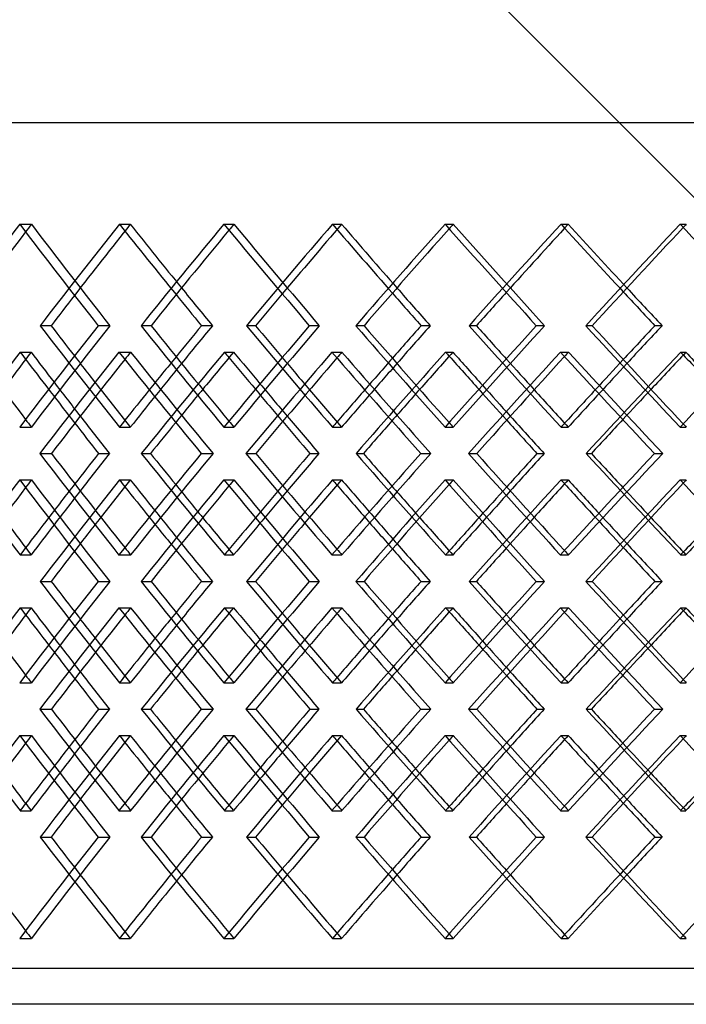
# Model space of a CAD drawing. Header units: millimetres. Extents: x -448 to 448, y -205 to 383.
# Tile 5 of 15: x -197 to -104, y -28 to 109. Entities that reach past the tile are written whole.
import ezdxf

# ---------------------------------------------------------------- set-up
doc = ezdxf.new("R2010")
doc.units = ezdxf.units.MM
doc.layers.add('HIDDEN', color=7, linetype='Continuous')
doc.layers.add('THICK', color=7, linetype='Continuous')

msp = doc.modelspace()

# ---------------------------------------------------------------- linework, layer by layer
at = {"layer": 'HIDDEN'}
for p, q in [((-300, 95), (300, 95)), ((-197.48, 80.82), (-195.85, 80.82)), ((-183.56, 80.82), (-182.04, 80.82)), ((-168.99, 80.82), (-167.59, 80.82)), ((-153.83, 80.82), (-152.56, 80.82)), ((-138.13, 80.82), (-136.99, 80.82)), ((-121.94, 80.82), (-120.94, 80.82)), ((-105.33, 80.82), (-104.46, 80.82)), ((-194.61, 66.67), (-193.09, 66.67)), ((-186.54, 66.67), (-184.91, 66.67)), ((-165.85, 66.67), (-164.58, 66.67)), ((-157.07, 66.67), (-155.67, 66.67)), ((-134.76, 66.67), (-133.75, 66.67)), ((-125.39, 66.67), (-124.25, 66.67)), ((-197.41, 62.99), (-195.89, 62.99)), ((-183.63, 62.99), (-181.99, 62.99)), ((-168.92, 62.99), (-167.64, 62.99)), ((-153.91, 62.99), (-152.51, 62.99)), ((-138.05, 62.99), (-137.04, 62.99)), ((-122.02, 62.99), (-120.88, 62.99)), ((-105.25, 62.99), (-104.52, 62.99)), ((-197.48, 52.51), (-195.85, 52.51)), ((-183.56, 52.51), (-182.04, 52.51)), ((-168.99, 52.51), (-167.59, 52.51)), ((-153.83, 52.51), (-152.56, 52.51)), ((-138.13, 52.51), (-136.99, 52.51)), ((-121.94, 52.51), (-120.94, 52.51)), ((-105.33, 52.51), (-104.46, 52.51)), ((-180.51, 48.83), (-179.23, 48.83)), ((-172.14, 48.83), (-170.5, 48.83)), ((-150.53, 48.83), (-149.52, 48.83)), ((-141.51, 48.83), (-140.11, 48.83)), ((-118.44, 48.83), (-117.71, 48.83)), ((-108.9, 48.83), (-107.75, 48.83)), ((-197.48, 45.15), (-195.85, 45.15)), ((-183.56, 45.15), (-182.04, 45.15)), ((-168.99, 45.15), (-167.59, 45.15)), ((-153.83, 45.15), (-152.56, 45.15)), ((-138.13, 45.15), (-136.99, 45.15)), ((-121.94, 45.15), (-120.94, 45.15)), ((-105.33, 45.15), (-104.46, 45.15)), ((-197.41, 34.68), (-195.89, 34.68)), ((-183.63, 34.68), (-181.99, 34.68)), ((-168.92, 34.68), (-167.64, 34.68)), ((-153.91, 34.68), (-152.51, 34.68)), ((-138.05, 34.68), (-137.04, 34.68)), ((-122.02, 34.68), (-120.88, 34.68)), ((-105.25, 34.68), (-104.52, 34.68)), ((-194.61, 31), (-193.09, 31)), ((-186.54, 31), (-184.91, 31)), ((-165.85, 31), (-164.58, 31)), ((-157.07, 31), (-155.67, 31)), ((-134.76, 31), (-133.75, 31)), ((-125.39, 31), (-124.25, 31)), ((-197.41, 27.32), (-195.89, 27.32)), ((-183.63, 27.32), (-181.99, 27.32)), ((-168.92, 27.32), (-167.64, 27.32)), ((-153.91, 27.32), (-152.51, 27.32)), ((-138.05, 27.32), (-137.04, 27.32)), ((-122.02, 27.32), (-120.88, 27.32)), ((-105.25, 27.32), (-104.52, 27.32)), ((-197.48, 16.85), (-195.85, 16.85)), ((-183.56, 16.85), (-182.04, 16.85)), ((-168.99, 16.85), (-167.59, 16.85)), ((-153.83, 16.85), (-152.56, 16.85)), ((-138.13, 16.85), (-136.99, 16.85)), ((-121.94, 16.85), (-120.94, 16.85)), ((-105.33, 16.85), (-104.46, 16.85)), ((-180.51, 13.17), (-179.23, 13.17)), ((-172.14, 13.17), (-170.5, 13.17)), ((-150.53, 13.17), (-149.52, 13.17)), ((-141.51, 13.17), (-140.11, 13.17)), ((-118.44, 13.17), (-117.71, 13.17)), ((-108.9, 13.17), (-107.75, 13.17)), ((-197.48, 9.49), (-195.85, 9.49)), ((-183.56, 9.49), (-182.04, 9.49)), ((-168.99, 9.49), (-167.59, 9.49)), ((-153.83, 9.49), (-152.56, 9.49)), ((-138.13, 9.49), (-136.99, 9.49)), ((-121.94, 9.49), (-120.94, 9.49)), ((-105.33, 9.49), (-104.46, 9.49)), ((-197.41, -0.99), (-195.89, -0.99)), ((-183.63, -0.99), (-181.99, -0.99)), ((-168.92, -0.99), (-167.64, -0.99)), ((-153.91, -0.99), (-152.51, -0.99)), ((-138.05, -0.99), (-137.04, -0.99)), ((-122.02, -0.99), (-120.88, -0.99)), ((-105.25, -0.99), (-104.52, -0.99)), ((-194.61, -4.67), (-193.09, -4.67)), ((-186.54, -4.67), (-184.91, -4.67)), ((-165.85, -4.67), (-164.58, -4.67)), ((-157.07, -4.67), (-155.67, -4.67)), ((-134.76, -4.67), (-133.75, -4.67)), ((-125.39, -4.67), (-124.25, -4.67)), ((-197.48, -18.82), (-195.85, -18.82)), ((-183.56, -18.82), (-182.04, -18.82)), ((-168.99, -18.82), (-167.59, -18.82)), ((-153.83, -18.82), (-152.56, -18.82)), ((-138.13, -18.82), (-136.99, -18.82)), ((-121.94, -18.82), (-120.94, -18.82)), ((-105.33, -18.82), (-104.46, -18.82)), ((300, -23), (-300, -23))]:
    msp.add_line(p, q, dxfattribs=at)
for centre, major_axis, ratio, start_param, end_param in [((0, 80.82), (281.23, 281.23), 0.371447, 1.926448, 1.930039), ((0, 80.82), (281.23, -281.23), 0.371447, -1.926448, -1.879255), ((0, 80.82), (286.57, 286.57), 0.338078, 1.896811, 1.943613), ((0, 80.82), (284.2, 284.2), 0.338078, 1.896811, 1.929953), ((0, 80.82), (286.57, -286.57), 0.338078, -1.896811, -1.86433), ((0, 80.82), (284.2, -284.2), 0.338078, -1.896811, -1.867173), ((0, 80.82), (286.92, 286.92), 0.305371, 1.867173, 1.869979), ((0, 80.82), (286.92, -286.92), 0.305371, -1.867173, -1.81998), ((0, 80.82), (291.8, 291.8), 0.273251, 1.837535, 1.884338), ((0, 80.82), (289.39, 289.39), 0.273251, 1.837535, 1.869927), ((0, 80.82), (291.8, -291.8), 0.273251, -1.837535, -1.805742), ((0, 80.82), (289.39, -289.39), 0.273251, -1.837535, -1.807898), ((0, 80.82), (291.61, 291.61), 0.241647, 1.807898, 1.810036), ((0, 80.82), (291.61, -291.61), 0.241647, -1.807898, -1.760705), ((0, 80.82), (296.01, 296.01), 0.210492, 1.77826, 1.825063), ((0, 80.82), (293.57, 293.57), 0.210492, 1.77826, 1.810006), ((0, 80.82), (296.01, -296.01), 0.210492, -1.77826, -1.747069), ((0, 80.82), (293.57, -293.57), 0.210492, -1.77826, -1.748622), ((0, 80.82), (295.27, 295.27), 0.179724, 1.748622, 1.75017), ((0, 52.51), (281.23, 281.23), 0.371447, 1.879255, 1.926448), ((0, 52.51), (286.57, -286.57), 0.338078, -1.943613, -1.896811), ((0, 52.51), (286.92, 286.92), 0.305371, 1.81998, 1.867173), ((0, 52.51), (291.8, -291.8), 0.273251, -1.884338, -1.837535), ((0, 52.51), (291.61, 291.61), 0.241647, 1.760705, 1.807898), ((0, 52.51), (296.01, -296.01), 0.210492, -1.825063, -1.77826), ((0, 80.82), (286.57, 286.57), 0.338078, 1.955798, 2.002747), ((0, 45.15), (286.57, -286.57), 0.338078, -1.955798, -1.952483), ((0, 52.51), (284.2, -284.2), 0.338078, -1.929953, -1.914174), ((0, 45.15), (281.23, 281.23), 0.371447, 1.866969, 1.870397), ((0, 80.82), (281.23, -281.23), 0.371447, -1.866969, -1.819625), ((0, 80.82), (291.8, 291.8), 0.273251, 1.896523, 1.943472), ((0, 52.51), (286.57, 286.57), 0.338078, 1.86433, 1.879625), ((0, 45.15), (291.8, -291.8), 0.273251, -1.896523, -1.893985), ((0, 52.51), (289.39, -289.39), 0.273251, -1.869927, -1.854898), ((0, 45.15), (286.92, 286.92), 0.305371, 1.807693, 1.810401), ((0, 80.82), (286.92, -286.92), 0.305371, -1.807693, -1.76035), ((0, 80.82), (296.01, 296.01), 0.210492, 1.837247, 1.884197), ((0, 52.51), (291.8, 291.8), 0.273251, 1.805742, 1.82035), ((0, 45.15), (296.01, -296.01), 0.210492, -1.837247, -1.835372), ((0, 52.51), (293.57, -293.57), 0.210492, -1.810006, -1.795623), ((0, 45.15), (291.61, 291.61), 0.241647, 1.748418, 1.750501), ((0, 80.82), (291.61, -291.61), 0.241647, -1.748418, -1.701075), ((0, 80.82), (299.18, 299.18), 0.149283, 1.777972, 1.824921), ((0, 52.51), (296.01, 296.01), 0.210492, 1.747069, 1.761075), ((0, 45.15), (299.18, -299.18), 0.149283, -1.777972, -1.776682), ((0, 52.51), (284.2, 284.2), 0.338078, 1.867173, 1.882618), ((0, 52.51), (289.39, 289.39), 0.273251, 1.807898, 1.82264), ((0, 52.51), (293.57, 293.57), 0.210492, 1.748622, 1.762751), ((0, 45.15), (286.57, -286.57), 0.338078, -1.938622, -1.922973), ((0, 45.15), (284.2, -284.2), 0.338078, -1.942264, -1.926448), ((0, 80.82), (289.39, 289.39), 0.273251, 1.914387, 1.92981), ((0, 45.15), (291.8, -291.8), 0.273251, -1.879346, -1.864442), ((0, 45.15), (289.39, -289.39), 0.273251, -1.882224, -1.867173), ((0, 80.82), (293.57, 293.57), 0.210492, 1.855111, 1.869842), ((0, 45.15), (296.01, -296.01), 0.210492, -1.820071, -1.805807), ((0, 45.15), (293.57, -293.57), 0.210492, -1.822294, -1.807898), ((0, 80.82), (296.71, 296.71), 0.149283, 1.795836, 1.809959), ((0, 52.51), (281.23, -281.23), 0.371447, -1.930039, -1.926448), ((0, 52.51), (286.57, 286.57), 0.338078, 1.893656, 1.896811), ((0, 52.51), (286.92, -286.92), 0.305371, -1.869979, -1.867173), ((0, 52.51), (291.8, 291.8), 0.273251, 1.835095, 1.837535), ((0, 52.51), (291.61, -291.61), 0.241647, -1.810036, -1.807898), ((0, 52.51), (296.01, 296.01), 0.210492, 1.77644, 1.77826), ((0, 52.51), (295.27, -295.27), 0.179724, -1.75017, -1.748622), ((0, 16.85), (286.57, -286.57), 0.338078, -2.002747, -1.955798), ((0, 16.85), (281.23, 281.23), 0.371447, 1.819625, 1.866969), ((0, 16.85), (291.8, -291.8), 0.273251, -1.943472, -1.896523), ((0, 16.85), (286.92, 286.92), 0.305371, 1.76035, 1.807693), ((0, 16.85), (296.01, -296.01), 0.210492, -1.884197, -1.837247), ((0, 16.85), (291.61, 291.61), 0.241647, 1.701075, 1.748418), ((0, 16.85), (299.18, -299.18), 0.149283, -1.824921, -1.777972), ((0, 45.15), (281.23, 281.23), 0.371447, 1.926448, 1.930039), ((0, 45.15), (281.23, -281.23), 0.371447, -1.926448, -1.879255), ((0, 45.15), (286.57, 286.57), 0.338078, 1.896811, 1.943613), ((0, 52.51), (286.57, 286.57), 0.338078, 1.922973, 1.938622), ((0, 45.15), (286.57, -286.57), 0.338078, -1.896811, -1.893656), ((0, 16.85), (289.39, -289.39), 0.273251, -1.92981, -1.914387), ((0, 45.15), (286.92, 286.92), 0.305371, 1.867173, 1.869979), ((0, 45.15), (286.92, -286.92), 0.305371, -1.867173, -1.81998), ((0, 45.15), (291.8, 291.8), 0.273251, 1.837535, 1.884338), ((0, 52.51), (291.8, 291.8), 0.273251, 1.864442, 1.879346), ((0, 45.15), (291.8, -291.8), 0.273251, -1.837535, -1.835095), ((0, 16.85), (293.57, -293.57), 0.210492, -1.869842, -1.855111), ((0, 45.15), (291.61, 291.61), 0.241647, 1.807898, 1.810036), ((0, 45.15), (291.61, -291.61), 0.241647, -1.807898, -1.760705), ((0, 45.15), (296.01, 296.01), 0.210492, 1.77826, 1.825063), ((0, 52.51), (296.01, 296.01), 0.210492, 1.805807, 1.820071), ((0, 45.15), (296.01, -296.01), 0.210492, -1.77826, -1.77644), ((0, 16.85), (296.71, -296.71), 0.149283, -1.809959, -1.795836), ((0, 45.15), (295.27, 295.27), 0.179724, 1.748622, 1.75017), ((0, 52.51), (284.2, 284.2), 0.338078, 1.926448, 1.942264), ((0, 52.51), (289.39, 289.39), 0.273251, 1.867173, 1.882224), ((0, 52.51), (293.57, 293.57), 0.210492, 1.807898, 1.822294), ((0, 45.15), (284.2, 284.2), 0.338078, 1.914174, 1.929953), ((0, 45.15), (286.57, -286.57), 0.338078, -1.879625, -1.86433), ((0, 45.15), (284.2, -284.2), 0.338078, -1.882618, -1.867173), ((0, 45.15), (289.39, 289.39), 0.273251, 1.854898, 1.869927), ((0, 45.15), (291.8, -291.8), 0.273251, -1.82035, -1.805742), ((0, 45.15), (289.39, -289.39), 0.273251, -1.82264, -1.807898), ((0, 45.15), (293.57, 293.57), 0.210492, 1.795623, 1.810006), ((0, 45.15), (296.01, -296.01), 0.210492, -1.761075, -1.747069), ((0, 45.15), (293.57, -293.57), 0.210492, -1.762751, -1.748622), ((0, 52.51), (286.57, 286.57), 0.338078, 1.952483, 1.955798), ((0, 52.51), (281.23, -281.23), 0.371447, -1.870397, -1.866969), ((0, 52.51), (291.8, 291.8), 0.273251, 1.893985, 1.896523), ((0, 52.51), (286.92, -286.92), 0.305371, -1.810401, -1.807693), ((0, 52.51), (296.01, 296.01), 0.210492, 1.835372, 1.837247), ((0, 52.51), (291.61, -291.61), 0.241647, -1.750501, -1.748418), ((0, 52.51), (299.18, 299.18), 0.149283, 1.776682, 1.777972), ((0, 16.85), (281.23, 281.23), 0.371447, 1.879255, 1.926448), ((0, 16.85), (286.57, -286.57), 0.338078, -1.943613, -1.896811), ((0, 16.85), (286.92, 286.92), 0.305371, 1.81998, 1.867173), ((0, 16.85), (291.8, -291.8), 0.273251, -1.884338, -1.837535), ((0, 16.85), (291.61, 291.61), 0.241647, 1.760705, 1.807898), ((0, 16.85), (296.01, -296.01), 0.210492, -1.825063, -1.77826), ((0, 45.15), (286.57, 286.57), 0.338078, 1.955798, 2.002747), ((0, 9.49), (286.57, -286.57), 0.338078, -1.955798, -1.952483), ((0, 16.85), (284.2, -284.2), 0.338078, -1.929953, -1.914174), ((0, 9.49), (281.23, 281.23), 0.371447, 1.866969, 1.870397), ((0, 45.15), (281.23, -281.23), 0.371447, -1.866969, -1.819625), ((0, 45.15), (291.8, 291.8), 0.273251, 1.896523, 1.943472), ((0, 16.85), (286.57, 286.57), 0.338078, 1.86433, 1.879625), ((0, 9.49), (291.8, -291.8), 0.273251, -1.896523, -1.893985), ((0, 16.85), (289.39, -289.39), 0.273251, -1.869927, -1.854898), ((0, 9.49), (286.92, 286.92), 0.305371, 1.807693, 1.810401), ((0, 45.15), (286.92, -286.92), 0.305371, -1.807693, -1.76035), ((0, 45.15), (296.01, 296.01), 0.210492, 1.837247, 1.884197), ((0, 16.85), (291.8, 291.8), 0.273251, 1.805742, 1.82035), ((0, 9.49), (296.01, -296.01), 0.210492, -1.837247, -1.835372), ((0, 16.85), (293.57, -293.57), 0.210492, -1.810006, -1.795623), ((0, 9.49), (291.61, 291.61), 0.241647, 1.748418, 1.750501), ((0, 45.15), (291.61, -291.61), 0.241647, -1.748418, -1.701075), ((0, 45.15), (299.18, 299.18), 0.149283, 1.777972, 1.824921), ((0, 16.85), (296.01, 296.01), 0.210492, 1.747069, 1.761075), ((0, 9.49), (299.18, -299.18), 0.149283, -1.777972, -1.776682), ((0, 16.85), (284.2, 284.2), 0.338078, 1.867173, 1.882618), ((0, 16.85), (289.39, 289.39), 0.273251, 1.807898, 1.82264), ((0, 16.85), (293.57, 293.57), 0.210492, 1.748622, 1.762751), ((0, 9.49), (286.57, -286.57), 0.338078, -1.938622, -1.922973), ((0, 9.49), (284.2, -284.2), 0.338078, -1.942264, -1.926448), ((0, 45.15), (289.39, 289.39), 0.273251, 1.914387, 1.92981), ((0, 9.49), (291.8, -291.8), 0.273251, -1.879346, -1.864442), ((0, 9.49), (289.39, -289.39), 0.273251, -1.882224, -1.867173), ((0, 45.15), (293.57, 293.57), 0.210492, 1.855111, 1.869842), ((0, 9.49), (296.01, -296.01), 0.210492, -1.820071, -1.805807), ((0, 9.49), (293.57, -293.57), 0.210492, -1.822294, -1.807898), ((0, 45.15), (296.71, 296.71), 0.149283, 1.795836, 1.809959), ((0, 16.85), (281.23, -281.23), 0.371447, -1.930039, -1.926448), ((0, 16.85), (286.57, 286.57), 0.338078, 1.893656, 1.896811), ((0, 16.85), (286.92, -286.92), 0.305371, -1.869979, -1.867173), ((0, 16.85), (291.8, 291.8), 0.273251, 1.835095, 1.837535), ((0, 16.85), (291.61, -291.61), 0.241647, -1.810036, -1.807898), ((0, 16.85), (296.01, 296.01), 0.210492, 1.77644, 1.77826), ((0, 16.85), (295.27, -295.27), 0.179724, -1.75017, -1.748622), ((0, -18.82), (286.57, -286.57), 0.338078, -2.002747, -1.955798), ((0, -18.82), (281.23, 281.23), 0.371447, 1.819625, 1.866969), ((0, -18.82), (291.8, -291.8), 0.273251, -1.943472, -1.896523), ((0, -18.82), (286.92, 286.92), 0.305371, 1.76035, 1.807693), ((0, -18.82), (296.01, -296.01), 0.210492, -1.884197, -1.837247), ((0, -18.82), (291.61, 291.61), 0.241647, 1.701075, 1.748418), ((0, -18.82), (299.18, -299.18), 0.149283, -1.824921, -1.777972), ((0, 9.49), (281.23, 281.23), 0.371447, 1.926448, 1.930039), ((0, 9.49), (281.23, -281.23), 0.371447, -1.926448, -1.879255), ((0, 9.49), (286.57, 286.57), 0.338078, 1.896811, 1.943613), ((0, 16.85), (286.57, 286.57), 0.338078, 1.922973, 1.938622), ((0, 9.49), (286.57, -286.57), 0.338078, -1.896811, -1.893656), ((0, -18.82), (289.39, -289.39), 0.273251, -1.92981, -1.914387), ((0, 9.49), (286.92, 286.92), 0.305371, 1.867173, 1.869979), ((0, 9.49), (286.92, -286.92), 0.305371, -1.867173, -1.81998), ((0, 9.49), (291.8, 291.8), 0.273251, 1.837535, 1.884338), ((0, 16.85), (291.8, 291.8), 0.273251, 1.864442, 1.879346), ((0, 9.49), (291.8, -291.8), 0.273251, -1.837535, -1.835095), ((0, -18.82), (293.57, -293.57), 0.210492, -1.869842, -1.855111), ((0, 9.49), (291.61, 291.61), 0.241647, 1.807898, 1.810036), ((0, 9.49), (291.61, -291.61), 0.241647, -1.807898, -1.760705), ((0, 9.49), (296.01, 296.01), 0.210492, 1.77826, 1.825063), ((0, 16.85), (296.01, 296.01), 0.210492, 1.805807, 1.820071), ((0, 9.49), (296.01, -296.01), 0.210492, -1.77826, -1.77644), ((0, -18.82), (296.71, -296.71), 0.149283, -1.809959, -1.795836), ((0, 9.49), (295.27, 295.27), 0.179724, 1.748622, 1.75017), ((0, 16.85), (284.2, 284.2), 0.338078, 1.926448, 1.942264), ((0, 16.85), (289.39, 289.39), 0.273251, 1.867173, 1.882224), ((0, 16.85), (293.57, 293.57), 0.210492, 1.807898, 1.822294), ((0, 9.49), (284.2, 284.2), 0.338078, 1.914174, 1.929953), ((0, 9.49), (286.57, -286.57), 0.338078, -1.879625, -1.86433), ((0, 9.49), (284.2, -284.2), 0.338078, -1.882618, -1.867173), ((0, 9.49), (289.39, 289.39), 0.273251, 1.854898, 1.869927), ((0, 9.49), (291.8, -291.8), 0.273251, -1.82035, -1.805742), ((0, 9.49), (289.39, -289.39), 0.273251, -1.82264, -1.807898), ((0, 9.49), (293.57, 293.57), 0.210492, 1.795623, 1.810006), ((0, 9.49), (296.01, -296.01), 0.210492, -1.761075, -1.747069), ((0, 9.49), (293.57, -293.57), 0.210492, -1.762751, -1.748622), ((0, 16.85), (286.57, 286.57), 0.338078, 1.952483, 1.955798), ((0, 16.85), (281.23, -281.23), 0.371447, -1.870397, -1.866969), ((0, 16.85), (291.8, 291.8), 0.273251, 1.893985, 1.896523), ((0, 16.85), (286.92, -286.92), 0.305371, -1.810401, -1.807693), ((0, 16.85), (296.01, 296.01), 0.210492, 1.835372, 1.837247), ((0, 16.85), (291.61, -291.61), 0.241647, -1.750501, -1.748418), ((0, 16.85), (299.18, 299.18), 0.149283, 1.776682, 1.777972), ((0, -18.82), (281.23, 281.23), 0.371447, 1.879255, 1.926448), ((0, -18.82), (286.57, -286.57), 0.338078, -1.943613, -1.896811), ((0, -18.82), (286.92, 286.92), 0.305371, 1.81998, 1.867173), ((0, -18.82), (291.8, -291.8), 0.273251, -1.884338, -1.837535), ((0, -18.82), (291.61, 291.61), 0.241647, 1.760705, 1.807898), ((0, -18.82), (296.01, -296.01), 0.210492, -1.825063, -1.77826), ((0, -18.82), (284.2, -284.2), 0.338078, -1.929953, -1.896811), ((0, -18.82), (286.57, 286.57), 0.338078, 1.86433, 1.896811), ((0, -18.82), (289.39, -289.39), 0.273251, -1.869927, -1.837535), ((0, -18.82), (291.8, 291.8), 0.273251, 1.805742, 1.837535), ((0, -18.82), (293.57, -293.57), 0.210492, -1.810006, -1.77826), ((0, -18.82), (296.01, 296.01), 0.210492, 1.747069, 1.77826), ((0, -18.82), (284.2, 284.2), 0.338078, 1.867173, 1.896811), ((0, -18.82), (289.39, 289.39), 0.273251, 1.807898, 1.837535), ((0, -18.82), (293.57, 293.57), 0.210492, 1.748622, 1.77826), ((0, -18.82), (281.23, -281.23), 0.371447, -1.930039, -1.926448), ((0, -18.82), (286.92, -286.92), 0.305371, -1.869979, -1.867173), ((0, -18.82), (291.61, -291.61), 0.241647, -1.810036, -1.807898), ((0, -18.82), (295.27, -295.27), 0.179724, -1.75017, -1.748622)]:
    msp.add_ellipse(centre, major_axis=major_axis, ratio=ratio, start_param=start_param, end_param=end_param, dxfattribs=at)
at = {"layer": 'THICK'}
for p, q in [((0, -18.82), (-302.5, 283.68)), ((-447.5, 95), (447.5, 95)), ((-180.54, 66.67), (-179.15, 66.67)), ((-172.11, 66.67), (-170.59, 66.67)), ((-150.57, 66.67), (-149.43, 66.67)), ((-141.48, 66.67), (-140.2, 66.67)), ((-118.48, 66.67), (-117.61, 66.67)), ((-108.86, 66.67), (-107.85, 66.67)), ((-194.68, 48.83), (-193.04, 48.83)), ((-186.47, 48.83), (-184.95, 48.83)), ((-165.93, 48.83), (-164.53, 48.83)), ((-156.99, 48.83), (-155.72, 48.83)), ((-134.85, 48.83), (-133.7, 48.83)), ((-125.3, 48.83), (-124.3, 48.83)), ((-180.54, 31), (-179.15, 31)), ((-172.11, 31), (-170.59, 31)), ((-150.57, 31), (-149.43, 31)), ((-141.48, 31), (-140.2, 31)), ((-118.48, 31), (-117.61, 31)), ((-108.86, 31), (-107.85, 31)), ((-194.68, 13.17), (-193.04, 13.17)), ((-186.47, 13.17), (-184.95, 13.17)), ((-165.93, 13.17), (-164.53, 13.17)), ((-156.99, 13.17), (-155.72, 13.17)), ((-134.85, 13.17), (-133.7, 13.17)), ((-125.3, 13.17), (-124.3, 13.17)), ((-180.54, -4.67), (-179.15, -4.67)), ((-172.11, -4.67), (-170.59, -4.67)), ((-150.57, -4.67), (-149.43, -4.67)), ((-141.48, -4.67), (-140.2, -4.67)), ((-118.48, -4.67), (-117.61, -4.67)), ((-108.86, -4.67), (-107.85, -4.67)), ((302.5, -28), (-302.5, -28))]:
    msp.add_line(p, q, dxfattribs=at)
for centre, major_axis, ratio, start_param, end_param in [((0, 80.82), (283.57, 283.57), 0.371447, 1.926448, 1.973251), ((0, 80.82), (281.23, 281.23), 0.371447, 1.930039, 1.973641), ((0, 80.82), (283.57, -283.57), 0.371447, -1.926448, -1.879646), ((0, 80.82), (289.31, 289.31), 0.305371, 1.867173, 1.913976), ((0, 80.82), (286.92, 286.92), 0.305371, 1.869979, 1.914366), ((0, 80.82), (289.31, -289.31), 0.305371, -1.867173, -1.82037), ((0, 80.82), (294.04, 294.04), 0.241647, 1.807898, 1.8547), ((0, 80.82), (291.61, 291.61), 0.241647, 1.810036, 1.855091), ((0, 80.82), (294.04, -294.04), 0.241647, -1.807898, -1.761095), ((0, 80.82), (297.73, 297.73), 0.179724, 1.748622, 1.795425), ((0, 80.82), (295.27, 295.27), 0.179724, 1.75017, 1.795815), ((0, 80.82), (297.73, -297.73), 0.179724, -1.748622, -1.70182), ((0, 80.82), (284.2, -284.2), 0.338078, -1.867173, -1.849618), ((0, 80.82), (289.39, -289.39), 0.273251, -1.807898, -1.790342), ((0, 80.82), (293.57, -293.57), 0.210492, -1.748622, -1.731067), ((0, 80.82), (284.2, 284.2), 0.338078, 1.929953, 1.944004), ((0, 80.82), (286.57, -286.57), 0.338078, -1.86433, -1.850008), ((0, 80.82), (289.39, 289.39), 0.273251, 1.869927, 1.884728), ((0, 80.82), (291.8, -291.8), 0.273251, -1.805742, -1.790733), ((0, 80.82), (293.57, 293.57), 0.210492, 1.810006, 1.825453), ((0, 80.82), (296.01, -296.01), 0.210492, -1.747069, -1.731457), ((0, 52.51), (281.23, -281.23), 0.371447, -1.973641, -1.930039), ((0, 52.51), (283.57, 283.57), 0.371447, 1.879646, 1.926448), ((0, 52.51), (284.2, -284.2), 0.338078, -1.944004, -1.929953), ((0, 52.51), (289.31, -289.31), 0.305371, -1.913976, -1.867173), ((0, 52.51), (286.92, -286.92), 0.305371, -1.914366, -1.869979), ((0, 52.51), (286.57, 286.57), 0.338078, 1.850008, 1.86433), ((0, 52.51), (284.2, 284.2), 0.338078, 1.849618, 1.867173), ((0, 52.51), (289.31, 289.31), 0.305371, 1.82037, 1.867173), ((0, 52.51), (289.39, -289.39), 0.273251, -1.884728, -1.869927), ((0, 52.51), (294.04, -294.04), 0.241647, -1.8547, -1.807898), ((0, 52.51), (291.61, -291.61), 0.241647, -1.855091, -1.810036), ((0, 52.51), (291.8, 291.8), 0.273251, 1.790733, 1.805742), ((0, 52.51), (289.39, 289.39), 0.273251, 1.790342, 1.807898), ((0, 52.51), (294.04, 294.04), 0.241647, 1.761095, 1.807898), ((0, 52.51), (293.57, -293.57), 0.210492, -1.825453, -1.810006), ((0, 52.51), (297.73, -297.73), 0.179724, -1.795425, -1.748622), ((0, 52.51), (295.27, -295.27), 0.179724, -1.795815, -1.75017), ((0, 52.51), (296.01, 296.01), 0.210492, 1.731457, 1.747069), ((0, 52.51), (293.57, 293.57), 0.210492, 1.731067, 1.748622), ((0, 52.51), (297.73, 297.73), 0.179724, 1.70182, 1.748622), ((0, 80.82), (284.2, 284.2), 0.338078, 1.95629, 1.973662), ((0, 45.15), (286.57, -286.57), 0.338078, -1.952483, -1.938622), ((0, 45.15), (284.2, -284.2), 0.338078, -1.95629, -1.942264), ((0, 45.15), (283.57, 283.57), 0.371447, 1.867461, 1.91428), ((0, 45.15), (281.23, 281.23), 0.371447, 1.870397, 1.914179), ((0, 80.82), (283.57, -283.57), 0.371447, -1.867461, -1.820512), ((0, 80.82), (289.39, 289.39), 0.273251, 1.897015, 1.914387), ((0, 45.15), (291.8, -291.8), 0.273251, -1.893985, -1.879346), ((0, 45.15), (289.39, -289.39), 0.273251, -1.897015, -1.882224), ((0, 45.15), (289.31, 289.31), 0.305371, 1.808186, 1.855005), ((0, 45.15), (286.92, 286.92), 0.305371, 1.810401, 1.854904), ((0, 80.82), (289.31, -289.31), 0.305371, -1.808186, -1.761236), ((0, 80.82), (293.57, 293.57), 0.210492, 1.83774, 1.855111), ((0, 45.15), (296.01, -296.01), 0.210492, -1.835372, -1.820071), ((0, 45.15), (293.57, -293.57), 0.210492, -1.83774, -1.822294), ((0, 45.15), (294.04, 294.04), 0.241647, 1.74891, 1.79573), ((0, 45.15), (291.61, 291.61), 0.241647, 1.750501, 1.795628), ((0, 80.82), (294.04, -294.04), 0.241647, -1.74891, -1.701961), ((0, 80.82), (296.71, 296.71), 0.149283, 1.778464, 1.795836), ((0, 45.15), (299.18, -299.18), 0.149283, -1.776682, -1.760796), ((0, 45.15), (296.71, -296.71), 0.149283, -1.778464, -1.762436), ((0, 52.51), (284.2, -284.2), 0.338078, -1.914174, -1.896811), ((0, 52.51), (286.57, 286.57), 0.338078, 1.879625, 1.893656), ((0, 52.51), (289.39, -289.39), 0.273251, -1.854898, -1.837535), ((0, 52.51), (291.8, 291.8), 0.273251, 1.82035, 1.835095), ((0, 52.51), (293.57, -293.57), 0.210492, -1.795623, -1.77826), ((0, 52.51), (296.01, 296.01), 0.210492, 1.761075, 1.77644), ((0, 52.51), (284.2, 284.2), 0.338078, 1.882618, 1.896811), ((0, 52.51), (289.39, 289.39), 0.273251, 1.82264, 1.837535), ((0, 52.51), (293.57, 293.57), 0.210492, 1.762751, 1.77826), ((0, 45.15), (284.2, -284.2), 0.338078, -1.926448, -1.90908), ((0, 45.15), (289.39, -289.39), 0.273251, -1.867173, -1.849805), ((0, 45.15), (293.57, -293.57), 0.210492, -1.807898, -1.790529), ((0, 45.15), (286.57, -286.57), 0.338078, -1.922973, -1.908979), ((0, 80.82), (289.39, 289.39), 0.273251, 1.92981, 1.944358), ((0, 45.15), (291.8, -291.8), 0.273251, -1.864442, -1.849703), ((0, 80.82), (293.57, 293.57), 0.210492, 1.869842, 1.885083), ((0, 45.15), (296.01, -296.01), 0.210492, -1.805807, -1.790428), ((0, 80.82), (296.71, 296.71), 0.149283, 1.809959, 1.825808), ((0, 52.51), (283.57, -283.57), 0.371447, -1.91428, -1.867461), ((0, 52.51), (281.23, -281.23), 0.371447, -1.914179, -1.870397), ((0, 52.51), (286.57, 286.57), 0.338078, 1.908979, 1.922973), ((0, 52.51), (284.2, 284.2), 0.338078, 1.90908, 1.926448), ((0, 16.85), (283.57, 283.57), 0.371447, 1.820512, 1.867461), ((0, 16.85), (289.39, -289.39), 0.273251, -1.944358, -1.92981), ((0, 52.51), (289.31, -289.31), 0.305371, -1.855005, -1.808186), ((0, 52.51), (286.92, -286.92), 0.305371, -1.854904, -1.810401), ((0, 52.51), (291.8, 291.8), 0.273251, 1.849703, 1.864442), ((0, 52.51), (289.39, 289.39), 0.273251, 1.849805, 1.867173), ((0, 16.85), (289.31, 289.31), 0.305371, 1.761236, 1.808186), ((0, 16.85), (293.57, -293.57), 0.210492, -1.885083, -1.869842), ((0, 52.51), (294.04, -294.04), 0.241647, -1.79573, -1.74891), ((0, 52.51), (291.61, -291.61), 0.241647, -1.795628, -1.750501), ((0, 52.51), (296.01, 296.01), 0.210492, 1.790428, 1.805807), ((0, 52.51), (293.57, 293.57), 0.210492, 1.790529, 1.807898), ((0, 16.85), (294.04, 294.04), 0.241647, 1.701961, 1.74891), ((0, 16.85), (296.71, -296.71), 0.149283, -1.825808, -1.809959), ((0, 45.15), (283.57, 283.57), 0.371447, 1.926448, 1.973251), ((0, 45.15), (281.23, 281.23), 0.371447, 1.930039, 1.973641), ((0, 45.15), (283.57, -283.57), 0.371447, -1.926448, -1.879646), ((0, 45.15), (284.2, 284.2), 0.338078, 1.896811, 1.914174), ((0, 45.15), (286.57, -286.57), 0.338078, -1.893656, -1.879625), ((0, 45.15), (284.2, -284.2), 0.338078, -1.896811, -1.882618), ((0, 45.15), (289.31, 289.31), 0.305371, 1.867173, 1.913976), ((0, 45.15), (286.92, 286.92), 0.305371, 1.869979, 1.914366), ((0, 45.15), (289.31, -289.31), 0.305371, -1.867173, -1.82037), ((0, 45.15), (289.39, 289.39), 0.273251, 1.837535, 1.854898), ((0, 45.15), (291.8, -291.8), 0.273251, -1.835095, -1.82035), ((0, 45.15), (289.39, -289.39), 0.273251, -1.837535, -1.82264), ((0, 45.15), (294.04, 294.04), 0.241647, 1.807898, 1.8547), ((0, 45.15), (291.61, 291.61), 0.241647, 1.810036, 1.855091), ((0, 45.15), (294.04, -294.04), 0.241647, -1.807898, -1.761095), ((0, 45.15), (293.57, 293.57), 0.210492, 1.77826, 1.795623), ((0, 45.15), (296.01, -296.01), 0.210492, -1.77644, -1.761075), ((0, 45.15), (293.57, -293.57), 0.210492, -1.77826, -1.762751), ((0, 45.15), (297.73, 297.73), 0.179724, 1.748622, 1.795425), ((0, 45.15), (295.27, 295.27), 0.179724, 1.75017, 1.795815), ((0, 45.15), (297.73, -297.73), 0.179724, -1.748622, -1.70182), ((0, 16.85), (284.2, -284.2), 0.338078, -1.973662, -1.95629), ((0, 52.51), (286.57, 286.57), 0.338078, 1.938622, 1.952483), ((0, 16.85), (289.39, -289.39), 0.273251, -1.914387, -1.897015), ((0, 52.51), (291.8, 291.8), 0.273251, 1.879346, 1.893985), ((0, 16.85), (293.57, -293.57), 0.210492, -1.855111, -1.83774), ((0, 52.51), (296.01, 296.01), 0.210492, 1.820071, 1.835372), ((0, 16.85), (296.71, -296.71), 0.149283, -1.795836, -1.778464), ((0, 52.51), (299.18, 299.18), 0.149283, 1.760796, 1.776682), ((0, 52.51), (284.2, 284.2), 0.338078, 1.942264, 1.95629), ((0, 52.51), (289.39, 289.39), 0.273251, 1.882224, 1.897015), ((0, 52.51), (293.57, 293.57), 0.210492, 1.822294, 1.83774), ((0, 52.51), (296.71, 296.71), 0.149283, 1.762436, 1.778464), ((0, 45.15), (284.2, -284.2), 0.338078, -1.867173, -1.849618), ((0, 45.15), (289.39, -289.39), 0.273251, -1.807898, -1.790342), ((0, 45.15), (296.01, -296.01), 0.210492, -1.747069, -1.731457), ((0, 45.15), (293.57, -293.57), 0.210492, -1.748622, -1.731067), ((0, 45.15), (284.2, 284.2), 0.338078, 1.929953, 1.944004), ((0, 45.15), (286.57, -286.57), 0.338078, -1.86433, -1.850008), ((0, 45.15), (289.39, 289.39), 0.273251, 1.869927, 1.884728), ((0, 45.15), (291.8, -291.8), 0.273251, -1.805742, -1.790733), ((0, 45.15), (293.57, 293.57), 0.210492, 1.810006, 1.825453), ((0, 16.85), (281.23, -281.23), 0.371447, -1.973641, -1.930039), ((0, 16.85), (283.57, 283.57), 0.371447, 1.879646, 1.926448), ((0, 16.85), (284.2, -284.2), 0.338078, -1.944004, -1.929953), ((0, 16.85), (289.31, -289.31), 0.305371, -1.913976, -1.867173), ((0, 16.85), (286.92, -286.92), 0.305371, -1.914366, -1.869979), ((0, 16.85), (286.57, 286.57), 0.338078, 1.850008, 1.86433), ((0, 16.85), (284.2, 284.2), 0.338078, 1.849618, 1.867173), ((0, 16.85), (289.31, 289.31), 0.305371, 1.82037, 1.867173), ((0, 16.85), (289.39, -289.39), 0.273251, -1.884728, -1.869927), ((0, 16.85), (294.04, -294.04), 0.241647, -1.8547, -1.807898), ((0, 16.85), (291.61, -291.61), 0.241647, -1.855091, -1.810036), ((0, 16.85), (291.8, 291.8), 0.273251, 1.790733, 1.805742), ((0, 16.85), (289.39, 289.39), 0.273251, 1.790342, 1.807898), ((0, 16.85), (294.04, 294.04), 0.241647, 1.761095, 1.807898), ((0, 16.85), (293.57, -293.57), 0.210492, -1.825453, -1.810006), ((0, 16.85), (297.73, -297.73), 0.179724, -1.795425, -1.748622), ((0, 16.85), (295.27, -295.27), 0.179724, -1.795815, -1.75017), ((0, 16.85), (296.01, 296.01), 0.210492, 1.731457, 1.747069), ((0, 16.85), (293.57, 293.57), 0.210492, 1.731067, 1.748622), ((0, 16.85), (297.73, 297.73), 0.179724, 1.70182, 1.748622), ((0, 45.15), (284.2, 284.2), 0.338078, 1.95629, 1.973662), ((0, 9.49), (286.57, -286.57), 0.338078, -1.952483, -1.938622), ((0, 9.49), (284.2, -284.2), 0.338078, -1.95629, -1.942264), ((0, 9.49), (283.57, 283.57), 0.371447, 1.867461, 1.91428), ((0, 9.49), (281.23, 281.23), 0.371447, 1.870397, 1.914179), ((0, 45.15), (283.57, -283.57), 0.371447, -1.867461, -1.820512), ((0, 45.15), (289.39, 289.39), 0.273251, 1.897015, 1.914387), ((0, 9.49), (291.8, -291.8), 0.273251, -1.893985, -1.879346), ((0, 9.49), (289.39, -289.39), 0.273251, -1.897015, -1.882224), ((0, 9.49), (289.31, 289.31), 0.305371, 1.808186, 1.855005), ((0, 9.49), (286.92, 286.92), 0.305371, 1.810401, 1.854904), ((0, 45.15), (289.31, -289.31), 0.305371, -1.808186, -1.761236), ((0, 45.15), (293.57, 293.57), 0.210492, 1.83774, 1.855111), ((0, 9.49), (296.01, -296.01), 0.210492, -1.835372, -1.820071), ((0, 9.49), (293.57, -293.57), 0.210492, -1.83774, -1.822294), ((0, 9.49), (294.04, 294.04), 0.241647, 1.74891, 1.79573), ((0, 9.49), (291.61, 291.61), 0.241647, 1.750501, 1.795628), ((0, 45.15), (294.04, -294.04), 0.241647, -1.74891, -1.701961), ((0, 45.15), (296.71, 296.71), 0.149283, 1.778464, 1.795836), ((0, 9.49), (299.18, -299.18), 0.149283, -1.776682, -1.760796), ((0, 9.49), (296.71, -296.71), 0.149283, -1.778464, -1.762436), ((0, 16.85), (284.2, -284.2), 0.338078, -1.914174, -1.896811), ((0, 16.85), (286.57, 286.57), 0.338078, 1.879625, 1.893656), ((0, 16.85), (289.39, -289.39), 0.273251, -1.854898, -1.837535), ((0, 16.85), (291.8, 291.8), 0.273251, 1.82035, 1.835095), ((0, 16.85), (293.57, -293.57), 0.210492, -1.795623, -1.77826), ((0, 16.85), (296.01, 296.01), 0.210492, 1.761075, 1.77644), ((0, 16.85), (284.2, 284.2), 0.338078, 1.882618, 1.896811), ((0, 16.85), (289.39, 289.39), 0.273251, 1.82264, 1.837535), ((0, 16.85), (293.57, 293.57), 0.210492, 1.762751, 1.77826), ((0, 9.49), (284.2, -284.2), 0.338078, -1.926448, -1.90908), ((0, 9.49), (289.39, -289.39), 0.273251, -1.867173, -1.849805), ((0, 9.49), (293.57, -293.57), 0.210492, -1.807898, -1.790529), ((0, 45.15), (296.71, 296.71), 0.149283, 1.809959, 1.825808), ((0, 9.49), (286.57, -286.57), 0.338078, -1.922973, -1.908979), ((0, 45.15), (289.39, 289.39), 0.273251, 1.92981, 1.944358), ((0, 9.49), (291.8, -291.8), 0.273251, -1.864442, -1.849703), ((0, 45.15), (293.57, 293.57), 0.210492, 1.869842, 1.885083), ((0, 9.49), (296.01, -296.01), 0.210492, -1.805807, -1.790428), ((0, 16.85), (283.57, -283.57), 0.371447, -1.91428, -1.867461), ((0, 16.85), (281.23, -281.23), 0.371447, -1.914179, -1.870397), ((0, 16.85), (286.57, 286.57), 0.338078, 1.908979, 1.922973), ((0, 16.85), (284.2, 284.2), 0.338078, 1.90908, 1.926448), ((0, -18.82), (283.57, 283.57), 0.371447, 1.820512, 1.867461), ((0, -18.82), (289.39, -289.39), 0.273251, -1.944358, -1.92981), ((0, 16.85), (289.31, -289.31), 0.305371, -1.855005, -1.808186), ((0, 16.85), (286.92, -286.92), 0.305371, -1.854904, -1.810401), ((0, 16.85), (291.8, 291.8), 0.273251, 1.849703, 1.864442), ((0, 16.85), (289.39, 289.39), 0.273251, 1.849805, 1.867173), ((0, -18.82), (289.31, 289.31), 0.305371, 1.761236, 1.808186), ((0, -18.82), (293.57, -293.57), 0.210492, -1.885083, -1.869842), ((0, 16.85), (294.04, -294.04), 0.241647, -1.79573, -1.74891), ((0, 16.85), (291.61, -291.61), 0.241647, -1.795628, -1.750501), ((0, 16.85), (296.01, 296.01), 0.210492, 1.790428, 1.805807), ((0, 16.85), (293.57, 293.57), 0.210492, 1.790529, 1.807898), ((0, -18.82), (294.04, 294.04), 0.241647, 1.701961, 1.74891), ((0, -18.82), (296.71, -296.71), 0.149283, -1.825808, -1.809959), ((0, 9.49), (283.57, 283.57), 0.371447, 1.926448, 1.973251), ((0, 9.49), (281.23, 281.23), 0.371447, 1.930039, 1.973641), ((0, 9.49), (283.57, -283.57), 0.371447, -1.926448, -1.879646), ((0, 9.49), (284.2, 284.2), 0.338078, 1.896811, 1.914174), ((0, 9.49), (286.57, -286.57), 0.338078, -1.893656, -1.879625), ((0, 9.49), (284.2, -284.2), 0.338078, -1.896811, -1.882618), ((0, 9.49), (289.31, 289.31), 0.305371, 1.867173, 1.913976), ((0, 9.49), (286.92, 286.92), 0.305371, 1.869979, 1.914366), ((0, 9.49), (289.31, -289.31), 0.305371, -1.867173, -1.82037), ((0, 9.49), (289.39, 289.39), 0.273251, 1.837535, 1.854898), ((0, 9.49), (291.8, -291.8), 0.273251, -1.835095, -1.82035), ((0, 9.49), (289.39, -289.39), 0.273251, -1.837535, -1.82264), ((0, 9.49), (294.04, 294.04), 0.241647, 1.807898, 1.8547), ((0, 9.49), (291.61, 291.61), 0.241647, 1.810036, 1.855091), ((0, 9.49), (294.04, -294.04), 0.241647, -1.807898, -1.761095), ((0, 9.49), (293.57, 293.57), 0.210492, 1.77826, 1.795623), ((0, 9.49), (296.01, -296.01), 0.210492, -1.77644, -1.761075), ((0, 9.49), (293.57, -293.57), 0.210492, -1.77826, -1.762751), ((0, 9.49), (297.73, 297.73), 0.179724, 1.748622, 1.795425), ((0, 9.49), (295.27, 295.27), 0.179724, 1.75017, 1.795815), ((0, 9.49), (297.73, -297.73), 0.179724, -1.748622, -1.70182), ((0, -18.82), (284.2, -284.2), 0.338078, -1.973662, -1.95629), ((0, 16.85), (286.57, 286.57), 0.338078, 1.938622, 1.952483), ((0, -18.82), (289.39, -289.39), 0.273251, -1.914387, -1.897015), ((0, 16.85), (291.8, 291.8), 0.273251, 1.879346, 1.893985), ((0, -18.82), (293.57, -293.57), 0.210492, -1.855111, -1.83774), ((0, 16.85), (296.01, 296.01), 0.210492, 1.820071, 1.835372), ((0, -18.82), (296.71, -296.71), 0.149283, -1.795836, -1.778464), ((0, 16.85), (299.18, 299.18), 0.149283, 1.760796, 1.776682), ((0, 16.85), (284.2, 284.2), 0.338078, 1.942264, 1.95629), ((0, 16.85), (289.39, 289.39), 0.273251, 1.882224, 1.897015), ((0, 16.85), (293.57, 293.57), 0.210492, 1.822294, 1.83774), ((0, 16.85), (296.71, 296.71), 0.149283, 1.762436, 1.778464), ((0, 9.49), (284.2, -284.2), 0.338078, -1.867173, -1.849618), ((0, 9.49), (289.39, -289.39), 0.273251, -1.807898, -1.790342), ((0, 9.49), (296.01, -296.01), 0.210492, -1.747069, -1.731457), ((0, 9.49), (293.57, -293.57), 0.210492, -1.748622, -1.731067), ((0, 9.49), (284.2, 284.2), 0.338078, 1.929953, 1.944004), ((0, 9.49), (286.57, -286.57), 0.338078, -1.86433, -1.850008), ((0, 9.49), (289.39, 289.39), 0.273251, 1.869927, 1.884728), ((0, 9.49), (291.8, -291.8), 0.273251, -1.805742, -1.790733), ((0, 9.49), (293.57, 293.57), 0.210492, 1.810006, 1.825453), ((0, -18.82), (281.23, -281.23), 0.371447, -1.973641, -1.930039), ((0, -18.82), (283.57, 283.57), 0.371447, 1.879646, 1.926448), ((0, -18.82), (284.2, -284.2), 0.338078, -1.944004, -1.929953), ((0, -18.82), (289.31, -289.31), 0.305371, -1.913976, -1.867173), ((0, -18.82), (286.92, -286.92), 0.305371, -1.914366, -1.869979), ((0, -18.82), (286.57, 286.57), 0.338078, 1.850008, 1.86433), ((0, -18.82), (284.2, 284.2), 0.338078, 1.849618, 1.867173), ((0, -18.82), (289.31, 289.31), 0.305371, 1.82037, 1.867173), ((0, -18.82), (289.39, -289.39), 0.273251, -1.884728, -1.869927), ((0, -18.82), (294.04, -294.04), 0.241647, -1.8547, -1.807898), ((0, -18.82), (291.61, -291.61), 0.241647, -1.855091, -1.810036), ((0, -18.82), (291.8, 291.8), 0.273251, 1.790733, 1.805742), ((0, -18.82), (289.39, 289.39), 0.273251, 1.790342, 1.807898), ((0, -18.82), (294.04, 294.04), 0.241647, 1.761095, 1.807898), ((0, -18.82), (293.57, -293.57), 0.210492, -1.825453, -1.810006), ((0, -18.82), (297.73, -297.73), 0.179724, -1.795425, -1.748622), ((0, -18.82), (295.27, -295.27), 0.179724, -1.795815, -1.75017), ((0, -18.82), (296.01, 296.01), 0.210492, 1.731457, 1.747069), ((0, -18.82), (293.57, 293.57), 0.210492, 1.731067, 1.748622), ((0, -18.82), (297.73, 297.73), 0.179724, 1.70182, 1.748622)]:
    msp.add_ellipse(centre, major_axis=major_axis, ratio=ratio, start_param=start_param, end_param=end_param, dxfattribs=at)

doc.saveas('drawing.dxf')
